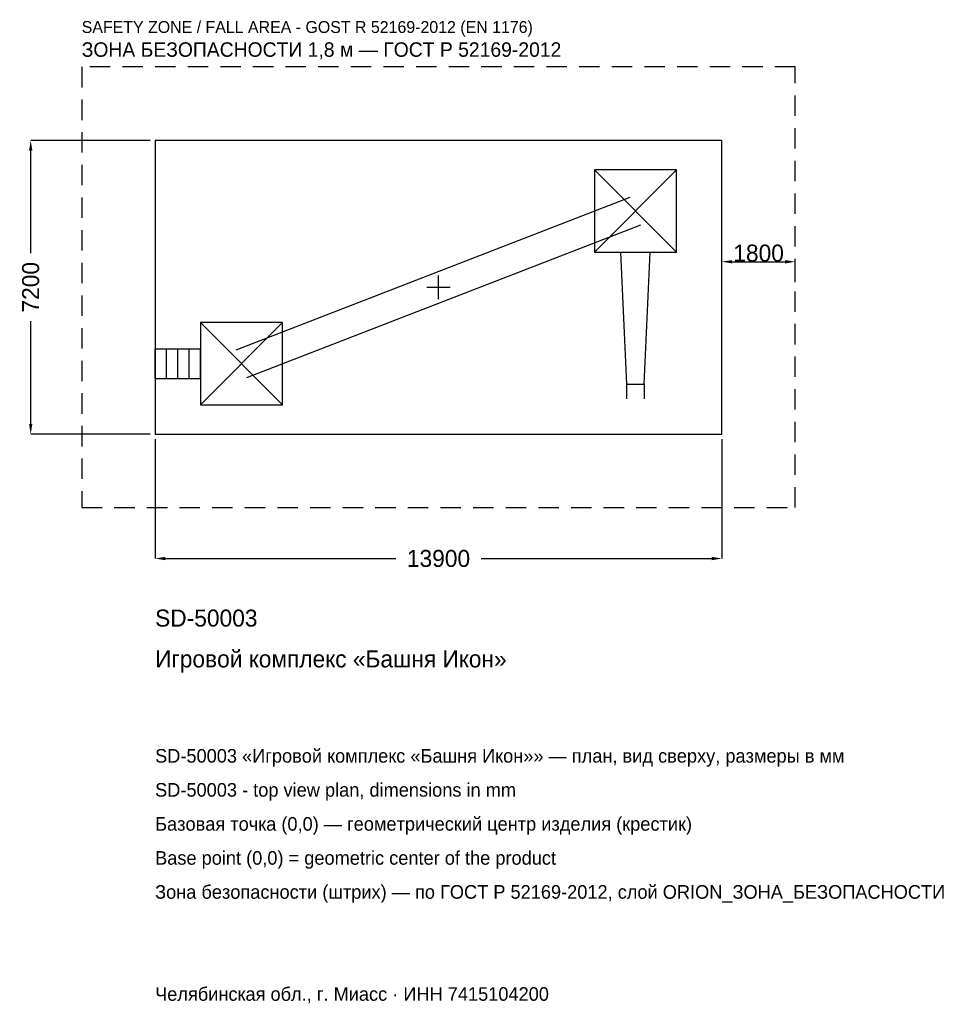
# Model space of a CAD drawing. Header units: metres. Extents: x -10271 to 12699, y -17579 to 6560.
import ezdxf

# ---------------------------------------------------------------- set-up
doc = ezdxf.new("R2010")
doc.units = ezdxf.units.M
doc.linetypes.add('DASHED', pattern=[800, 500, -300])
for name, color, linetype in [('ЗСК_ДАННЫЕ', 3, 'Continuous'), ('ЗСК_ЗОНА_БЕЗОПАСНОСТИ', 1, 'Continuous'), ('ЗСК_КОНТУР', 7, 'Continuous'), ('ЗСК_РАЗМЕРЫ', 8, 'Continuous')]:
    doc.layers.add(name, color=color, linetype=linetype)
doc.dimstyles.new('ORION', dxfattribs={"dimtxt": 417, "dimasz": 250.2, "dimexe": 1.25, "dimexo": 125.1, "dimtad": 1, "dimdec": 0, "dimcen": 2.5, "dimazin": 3, "dimtfac": 1, "dimtmove": 0, "dimatfit": 3})

# ---------------------------------------------------------------- blocks, each defined once
blk = doc.blocks.new('_CLOSEDFILLED')
at = {"color": 0, "linetype": 'BYBLOCK'}
blk.add_solid([(-1, 0.164), (0, 0), (-1, -0.164)], dxfattribs=at)
blk = doc.blocks.new('*D1')
for p, q in [((-6950, -3725.1), (-6950, -6651)), ((6950, -3725.1), (6950, -6651)), ((-6699.8, -6651), (-1042.5, -6651)), ((1042.5, -6651), (6699.8, -6651))]:
    blk.add_line(p, q)
at = {"layer": 'Defpoints'}
for p in [(-6950, -3600), (6950, -3600), (-6950, -6651)]:
    blk.add_point(p, dxfattribs=at)
at = {"layer": 'ЗСК_РАЗМЕРЫ', "xscale": 250.2, "yscale": 250.2, "rotation": 180}
blk.add_blockref('_CLOSEDFILLED', (-6950, -6651), dxfattribs=at)
at = {"layer": 'ЗСК_РАЗМЕРЫ', "xscale": 250.2, "yscale": 250.2}
blk.add_blockref('_CLOSEDFILLED', (6950, -6651), dxfattribs=at)
at = {"layer": 'ЗСК_РАЗМЕРЫ', "insert": (0, -6651), "char_height": 417, "attachment_point": 5}
blk.add_mtext('13900', dxfattribs=at)
blk = doc.blocks.new('*D2')
for p, q in [((-7075.1, 3600), (-10001, 3600)), ((-10001, 834), (-10001, 3349.8)), ((-10001, -3349.8), (-10001, -834)), ((-7075.1, -3600), (-10001, -3600))]:
    blk.add_line(p, q)
at = {"layer": 'Defpoints'}
for p in [(-6950, 3600), (-10001, -3600), (-6950, -3600)]:
    blk.add_point(p, dxfattribs=at)
at = {"layer": 'ЗСК_РАЗМЕРЫ', "xscale": 250.2, "yscale": 250.2}
for p, rotation in [((-10001, 3600), 90), ((-10001, -3600), 270)]:
    blk.add_blockref('_CLOSEDFILLED', p, dxfattribs=dict(at, rotation=rotation))
at = {"layer": 'ЗСК_РАЗМЕРЫ', "insert": (-10001, 0), "char_height": 417, "attachment_point": 5, "rotation": 90}
blk.add_mtext('7200', dxfattribs=at)
blk = doc.blocks.new('ОРИОН SD-50003 Игровой комплекс Башня Икон')
at = {"layer": 'ЗСК_ЗОНА_БЕЗОПАСНОСТИ', "linetype": 'DASHED'}
blk.add_lwpolyline([(-8750, -5400), (8750, -5400), (8750, 5400), (-8750, 5400)], close=True, dxfattribs=at)
at = {"layer": 'ЗСК_КОНТУР'}
for p, q in [((3822, 864), (5838, 2880)), ((3822, 2880), (5838, 864)), ((-4961.1, -1533.6), (4698.9, 2210.4)), ((-4698.9, -2210.4), (4961.1, 1533.6)), ((-5838, -2880), (-3822, -864)), ((-5838, -864), (-3822, -2880)), ((-6950, -1509.1), (-5838, -1509.1)), ((-6950, -2234.9), (-6950, -1509.1)), ((-6672, -2234.9), (-6672, -1509.1)), ((-6394, -2234.9), (-6394, -1509.1)), ((-6116, -2234.9), (-6116, -1509.1)), ((-5838, -2234.9), (-5838, -1509.1)), ((-6950, -2234.9), (-5838, -2234.9)), ((4612.3, -2376), (4612.3, -2738.9)), ((5047.7, -2376), (5047.7, -2738.9))]:
    blk.add_line(p, q, dxfattribs=at)
for points in [[(-6950, -3600), (6950, -3600), (6950, 3600), (-6950, 3600)], [(3822, 864), (5838, 864), (5838, 2880), (3822, 2880)], [(-5838, -2880), (-3822, -2880), (-3822, -864), (-5838, -864)]]:
    blk.add_lwpolyline(points, close=True, dxfattribs=at)
blk.add_lwpolyline([(4467.1, 864), (4612.3, -2376), (5047.7, -2376), (5192.9, 864)], dxfattribs=at)
at = {"layer": 'ЗСК_РАЗМЕРЫ'}
for p, q in [((0, -288), (0, 288)), ((-288, 0), (288, 0))]:
    blk.add_line(p, q, dxfattribs=at)
at = {"layer": 'ЗСК_ДАННЫЕ'}
for tag, p in [('АРТИКУЛ', (-6950, -8319)), ('НАИМЕНОВАНИЕ', (-6950, -9319.8))]:
    blk.add_attdef(tag, p, '', height=417, dxfattribs=at)
at = {"layer": 'ЗСК_ДАННЫЕ', "flags": 1}
for tag, p in [('ПРОИЗВОДИТЕЛЬ', (-6950, -10320.6)), ('ТЕЛЕФОН', (-6950, -11321.4)), ('САЙТ', (-6950, -13323)), ('АДРЕС', (-6950, -14323.8)), ('РЕКВИЗИТЫ', (-6950, -15324.6)), ('ГАБАРИТЫ', (-6950, -16325.4)), ('ЗОНА_БЕЗОПАСНОСТИ', (-6950, -17326.2))]:
    blk.add_attdef(tag, p, '', height=417, dxfattribs=at)
at = {"layer": 'ЗСК_ЗОНА_БЕЗОПАСНОСТИ', "color": 1}
for s, height, p in [('SAFETY ZONE / FALL AREA - GOST R 52169-2012 (EN 1176)', 291.9, (-8750, 6234)), ('ЗОНА БЕЗОПАСНОСТИ 1,8 м — ГОСТ Р 52169-2012', 354.45, (-8750, 5650.2))]:
    blk.add_text(s, height=height, dxfattribs=at).set_placement(p)
at = {"layer": 'ЗСК_РАЗМЕРЫ'}
dim = blk.add_linear_dim(base=(-10001, -3600), p1=(-6950, -3600), p2=(-6950, 3600), angle=90, dimstyle='ORION', dxfattribs=at)
dim.commit()
dim.dimension.update_dxf_attribs({"geometry": '*D2', "text_midpoint": (-10001, 0)})
blk.add_linear_dim(base=(6950, 625.5), p1=(6950, 0), p2=(8750, 0), dimstyle='ORION', dxfattribs=at).render()
dim = blk.add_linear_dim(base=(-6950, -6651), p1=(-6950, -3600), p2=(6950, -3600), dimstyle='ORION', dxfattribs=at)
dim.commit()
dim.dimension.update_dxf_attribs({"geometry": '*D1', "text_midpoint": (0, -6651)})

msp = doc.modelspace()

# ---------------------------------------------------------------- block references
msp.add_blockref('ОРИОН SD-50003 Игровой комплекс Башня Икон', (0, 0)).add_auto_attribs({'АРТИКУЛ': 'SD-50003', 'НАИМЕНОВАНИЕ': 'Игровой комплекс «Башня Икон»'})

# ---------------------------------------------------------------- texts
at = {"layer": 'ЗСК_ДАННЫЕ', "color": 3}
for s, p in [('SD-50003 «Игровой комплекс «Башня Икон»» — план, вид сверху, размеры в мм', (-6950, -11655)), ('SD-50003 - top view plan, dimensions in mm', (-6950, -12489)), ('Челябинская обл., г. Миасс · ИНН 7415104200', (-6950, -17493))]:
    msp.add_text(s, height=333.6, dxfattribs=at).set_placement(p)
at = {"layer": 'ЗСК_ДАННЫЕ', "color": 7}
for s, p in [('Базовая точка (0,0) — геометрический центр изделия (крестик)', (-6950, -13323)), ('Base point (0,0) = geometric center of the product', (-6950, -14157))]:
    msp.add_text(s, height=333.6, dxfattribs=at).set_placement(p)
at = {"layer": 'ЗСК_ДАННЫЕ', "color": 1}
msp.add_text('Зона безопасности (штрих) — по ГОСТ Р 52169-2012, слой ORION_ЗОНА_БЕЗОПАСНОСТИ', height=333.6, dxfattribs=at).set_placement((-6950, -14991))

doc.saveas('drawing.dxf')
